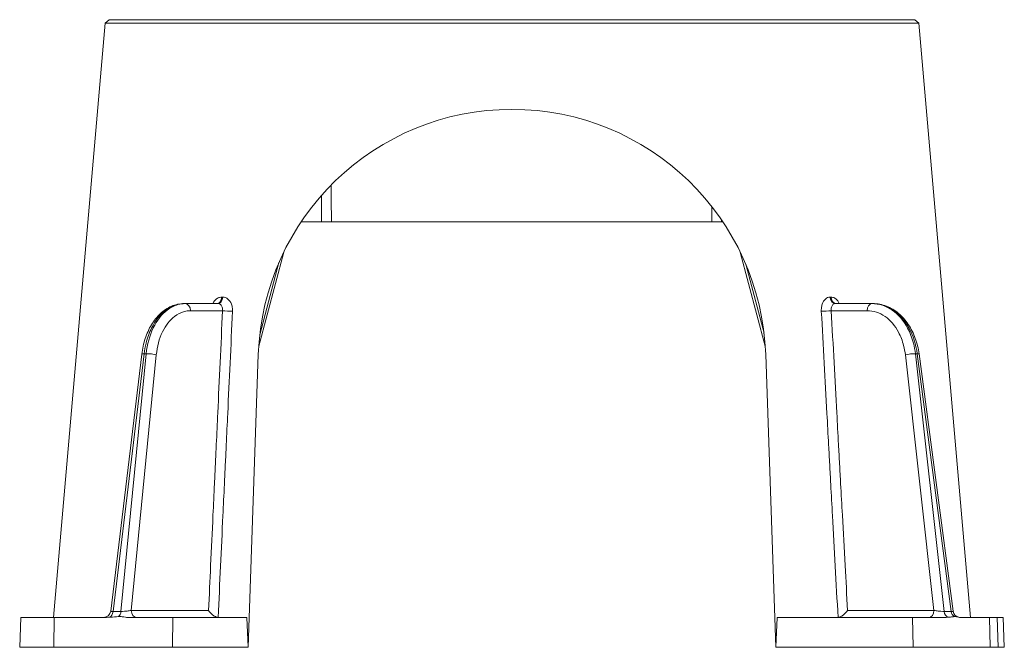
# Model space of a CAD drawing. Header units: inches. Extents: x 4.55 to 12.79, y 2.73 to 7.98.
import ezdxf

# ---------------------------------------------------------------- set-up
doc = ezdxf.new("R2010")
doc.units = ezdxf.units.IN
doc.header["$MEASUREMENT"] = 0
doc.layers.add('TANGENT EDGES', color=7, linetype='Continuous', lineweight=0)
doc.layers.add('VISIBLE', color=7, linetype='Continuous', lineweight=0)

msp = doc.modelspace()

# ---------------------------------------------------------------- linework, layer by layer
at = {"layer": 'TANGENT EDGES'}
for p, q in [((7.073, 6.5085), (7.0751, 6.2898)), ((10.3397, 6.2898), (10.3414, 6.415)), ((10.4212, 6.2898), (10.4214, 6.3059)), ((6.557, 5.3447), (6.7176, 5.9475)), ((10.7784, 5.357), (10.6241, 5.936)), ((6.2475, 5.6596), (6.2389, 5.6596)), ((11.3384, 5.6596), (11.3306, 5.6596)), ((5.9773, 5.5457), (6.246, 5.5457)), ((11.3402, 5.5457), (11.641, 5.5457)), ((5.3299, 3.0301), (5.5901, 5.1856)), ((5.3959, 3.0301), (5.6073, 5.1856)), ((5.4819, 3.0389), (5.6915, 5.1768)), ((5.5901, 5.1856), (5.6073, 5.1856)), ((12.1993, 3.0389), (11.9604, 5.1768)), ((12.0445, 5.1856), (12.0599, 5.1856)), ((12.2854, 3.0301), (12.0445, 5.1856)), ((12.3447, 3.0301), (12.0599, 5.1856)), ((4.8328, 2.7298), (4.8376, 2.9798)), ((5.3959, 3.0301), (5.3299, 3.0301)), ((6.1287, 3.0389), (5.4819, 3.0389)), ((5.826, 2.7298), (5.8307, 2.9798)), ((12.1993, 3.0389), (11.4768, 3.0389)), ((12.0269, 2.7298), (12.0196, 2.9798)), ((12.3447, 3.0301), (12.2854, 3.0301)), ((12.6715, 2.7298), (12.6642, 2.9798))]:
    msp.add_line(p, q, dxfattribs=at)
for centre, major_axis, ratio, start_param, end_param in [((5.9326, 5.5448), (0, 0.06), 0.744312, -1.555559, 0), ((6.1986, 5.6648), (0, -0.06), 0.674088, 0, 1.48353), ((6.2074, 5.6648), (0, -0.06), 0.671702, 0, 1.48353), ((11.3748, 5.6648), (0, -0.06), 0.738651, -1.48353, 0), ((11.3827, 5.6648), (0, -0.06), 0.740821, -1.48353, 0), ((11.681, 5.5448), (0, 0.06), 0.667833, 0, 1.555559), ((6.2907, 5.5466), (0.0599, -0.0028), 0.074717, -2.407887, -0.865774), ((11.3001, 5.5466), (0.0599, 0.0033), 0.069132, 3.912586, 5.441135), ((5.6297, 5.1759), (-0.0596, 0.0072), 0.110267, -0.831627, 0), ((5.6468, 5.1759), (-0.0597, 0.0059), 0.13035, -2.402657, -0.834324), ((12.0005, 5.1759), (0.0596, 0.0067), 0.119138, 0.725857, 2.29419), ((12.0159, 5.1759), (0.0595, 0.0079), 0.096755, 0, 0.723691), ((5.2903, 3.0398), (0, -0.06), 0.667833, 0.230059, 1.408429), ((5.3564, 3.0398), (0, -0.06), 0.667833, 0.481498, 1.408429), ((5.5265, 3.0398), (0, -0.06), 0.744312, -1.555559, 0), ((12.1593, 3.0398), (0, -0.06), 0.667833, 0, 1.555559), ((12.3295, 3.0398), (0, -0.06), 0.744312, -1.408429, -0.230059), ((12.3888, 3.0398), (0, -0.06), 0.744312, -1.408429, -0.481498)]:
    msp.add_ellipse(centre, major_axis=major_axis, ratio=ratio, start_param=start_param, end_param=end_param, dxfattribs=at)
msp.add_open_spline([(7.1542, 6.5957), (7.1552, 6.4937), (7.1562, 6.3918), (7.1573, 6.2898)], degree=3, dxfattribs=at)
for points, knots in [([(5.9238, 5.6048), (5.8711, 5.6048), (5.8178, 5.5856), (5.7241, 5.5138), (5.6834, 5.4624), (5.633, 5.3613), (5.6174, 5.3185), (5.599, 5.2445), (5.5937, 5.2152), (5.5901, 5.1856)], [0, 0, 0, 0, 0.529945, 0.529945, 1.043831, 1.043831, 1.36501, 1.36501, 1.565747, 1.565747, 1.565747, 1.565747]), ([(5.6073, 5.1856), (5.615, 5.2636), (5.6355, 5.3389), (5.6966, 5.4647), (5.7365, 5.5158), (5.8105, 5.5725), (5.841, 5.588), (5.8925, 5.6021), (5.9126, 5.6048), (5.9326, 5.6048)], [0, 0, 0, 0, 0.529946, 0.529946, 1.043834, 1.043834, 1.365014, 1.365014, 1.565751, 1.565751, 1.565751, 1.565751]), ([(6.2389, 5.6596), (6.2332, 5.6596), (6.2273, 5.6588), (6.2123, 5.6546), (6.2034, 5.6501), (6.1826, 5.6343), (6.1718, 5.6208), (6.1635, 5.6048)], [-0.4717087, -0.4717087, -0.4717087, -0.4717087, -0.4112332, -0.4112332, -0.3144724, -0.3144724, -0.1699154, -0.1699154, -0.1699154, -0.1699154]), ([(6.246, 5.5457), (6.2464, 5.5497), (6.2466, 5.5537), (6.246, 5.5638), (6.2449, 5.5698), (6.24, 5.5841), (6.2351, 5.5915), (6.2227, 5.602), (6.2151, 5.6048), (6.2074, 5.6048)], [-0.4718428, -0.4718428, -0.4718428, -0.4718428, -0.4113501, -0.4113501, -0.3145619, -0.3145619, -0.1597006, -0.1597006, 0, 0, 0, 0]), ([(6.3294, 5.5414), (6.3297, 5.5493), (6.3295, 5.5573), (6.3274, 5.5776), (6.3246, 5.5895), (6.3136, 5.6181), (6.3034, 5.633), (6.278, 5.6539), (6.2628, 5.6596), (6.2475, 5.6596)], [-0.4718428, -0.4718428, -0.4718428, -0.4718428, -0.4113501, -0.4113501, -0.3145619, -0.3145619, -0.1597006, -0.1597006, 0, 0, 0, 0]), ([(11.3306, 5.6596), (11.3167, 5.6596), (11.3029, 5.6539), (11.28, 5.633), (11.2708, 5.6181), (11.2611, 5.5895), (11.2587, 5.5776), (11.257, 5.5573), (11.2569, 5.5493), (11.2573, 5.5414)], [-0.4717086, -0.4717086, -0.4717086, -0.4717086, -0.3120534, -0.3120534, -0.1572362, -0.1572362, -0.0604755, -0.0604755, 0, 0, 0, 0]), ([(11.4075, 5.6048), (11.3998, 5.6208), (11.3898, 5.6343), (11.3708, 5.6501), (11.3627, 5.6546), (11.349, 5.6588), (11.3437, 5.6596), (11.3384, 5.6596)], [-0.3018791, -0.3018791, -0.3018791, -0.3018791, -0.157281, -0.157281, -0.0604927, -0.0604927, 0, 0, 0, 0]), ([(11.3748, 5.6048), (11.3676, 5.6048), (11.3607, 5.602), (11.3493, 5.5915), (11.345, 5.5841), (11.3407, 5.5698), (11.3398, 5.5638), (11.3395, 5.5537), (11.3397, 5.5497), (11.3402, 5.5457)], [-0.4717086, -0.4717086, -0.4717086, -0.4717086, -0.3120534, -0.3120534, -0.1572362, -0.1572362, -0.0604755, -0.0604755, 0, 0, 0, 0]), ([(11.681, 5.6048), (11.7399, 5.6048), (11.7988, 5.5856), (11.9018, 5.5138), (11.9461, 5.4624), (12.0003, 5.3613), (12.0168, 5.3185), (12.0358, 5.2445), (12.0412, 5.2152), (12.0445, 5.1856)], [0, 0, 0, 0, 0.529945, 0.529945, 1.043831, 1.043831, 1.36501, 1.36501, 1.565747, 1.565747, 1.565747, 1.565747]), ([(12.0599, 5.1856), (12.0497, 5.2636), (12.0254, 5.3389), (11.9548, 5.4647), (11.9093, 5.5158), (11.8257, 5.5725), (11.7914, 5.588), (11.7337, 5.6021), (11.7112, 5.6048), (11.6889, 5.6048)], [0, 0, 0, 0, 0.529946, 0.529946, 1.043834, 1.043834, 1.365014, 1.365014, 1.565751, 1.565751, 1.565751, 1.565751]), ([(5.6915, 5.1768), (5.6982, 5.2455), (5.7161, 5.3118), (5.7697, 5.4224), (5.8048, 5.4674), (5.8699, 5.5173), (5.8967, 5.5309), (5.942, 5.5433), (5.9597, 5.5457), (5.9773, 5.5457)], [0, 0, 0, 0, 0.529946, 0.529946, 1.043834, 1.043834, 1.365014, 1.365014, 1.565751, 1.565751, 1.565751, 1.565751]), ([(6.246, 5.5457), (6.2392, 5.401), (6.2325, 5.2562), (6.2191, 4.9711), (6.2126, 4.8308), (6.2019, 4.6027), (6.1978, 4.515), (6.1911, 4.3724), (6.1885, 4.3176), (6.1834, 4.2079), (6.1808, 4.1531), (6.1742, 4.0106), (6.1701, 3.9228), (6.1594, 3.6948), (6.1528, 3.5544), (6.1404, 3.289), (6.1346, 3.1639), (6.1287, 3.0389)], [0, 0, 0, 0, 1.107247, 1.107247, 2.180941, 2.180941, 2.851999, 2.851999, 3.271411, 3.271411, 3.690823, 3.690823, 4.361881, 4.361881, 5.435575, 5.435575, 6.39216, 6.39216, 6.39216, 6.39216]), ([(6.3294, 5.5414), (6.3226, 5.3967), (6.3158, 5.2519), (6.3024, 4.9668), (6.2958, 4.8265), (6.2851, 4.5984), (6.2809, 4.5107), (6.2743, 4.3681), (6.2717, 4.3133), (6.2665, 4.2036), (6.264, 4.1488), (6.2573, 4.0062), (6.2532, 3.9185), (6.2424, 3.6904), (6.2359, 3.5501), (6.2226, 3.2664), (6.2158, 3.1231), (6.2091, 2.9798)], [0, 0, 0, 0, 1.107247, 1.107247, 2.180941, 2.180941, 2.851999, 2.851999, 3.271411, 3.271411, 3.690823, 3.690823, 4.361881, 4.361881, 5.435575, 5.435575, 6.531782, 6.531782, 6.531782, 6.531782]), ([(11.3972, 2.9798), (11.3894, 3.1231), (11.3816, 3.2664), (11.3661, 3.5501), (11.3584, 3.6904), (11.346, 3.9185), (11.3412, 4.0062), (11.3334, 4.1488), (11.3304, 4.2036), (11.3244, 4.3133), (11.3214, 4.3681), (11.3136, 4.5107), (11.3088, 4.5984), (11.2964, 4.8265), (11.2887, 4.9668), (11.2731, 5.2519), (11.2652, 5.3967), (11.2573, 5.5414)], [0.011095, 0.011095, 0.011095, 0.011095, 1.107232, 1.107232, 2.180911, 2.180911, 2.851961, 2.851961, 3.271367, 3.271367, 3.690773, 3.690773, 4.361822, 4.361822, 5.435501, 5.435501, 6.542733, 6.542733, 6.542733, 6.542733]), ([(11.4768, 3.0389), (11.47, 3.1639), (11.4632, 3.289), (11.4487, 3.5544), (11.4411, 3.6948), (11.4286, 3.9228), (11.4239, 4.0106), (11.4161, 4.1531), (11.4131, 4.2079), (11.4071, 4.3176), (11.4041, 4.3724), (11.3964, 4.515), (11.3916, 4.6027), (11.3792, 4.8308), (11.3715, 4.9711), (11.356, 5.2562), (11.3481, 5.401), (11.3402, 5.5457)], [0.15066, 0.15066, 0.15066, 0.15066, 1.107232, 1.107232, 2.180911, 2.180911, 2.851961, 2.851961, 3.271367, 3.271367, 3.690773, 3.690773, 4.361822, 4.361822, 5.435501, 5.435501, 6.542733, 6.542733, 6.542733, 6.542733]), ([(11.641, 5.5457), (11.6927, 5.5457), (11.7446, 5.5289), (11.8352, 5.4657), (11.8741, 5.4204), (11.9217, 5.3315), (11.9362, 5.2938), (11.9528, 5.2287), (11.9575, 5.2028), (11.9604, 5.1768)], [0, 0, 0, 0, 0.529945, 0.529945, 1.043831, 1.043831, 1.36501, 1.36501, 1.565747, 1.565747, 1.565747, 1.565747]), ([(5.3105, 3.0326), (5.3104, 3.0325), (5.3105, 3.0324), (5.3105, 3.0321), (5.3107, 3.0319), (5.3114, 3.0315), (5.3121, 3.0312), (5.3146, 3.0306), (5.3168, 3.0304), (5.3224, 3.0301), (5.3259, 3.03), (5.3299, 3.0301)], [-0.2524541, -0.2524541, -0.2524541, -0.2524541, -0.2392152, -0.2392152, -0.2085466, -0.2085466, -0.1594768, -0.1594768, -0.0809651, -0.0809651, 0, 0, 0, 0]), ([(5.3959, 3.0301), (5.4038, 3.0299), (5.4138, 3.0303), (5.4346, 3.0317), (5.4454, 3.0328), (5.4616, 3.035), (5.4674, 3.036), (5.476, 3.0376), (5.4791, 3.0382), (5.4819, 3.0389)], [-0.4777843, -0.4777843, -0.4777843, -0.4777843, -0.3160727, -0.3160727, -0.1592614, -0.1592614, -0.0612544, -0.0612544, 0, 0, 0, 0]), ([(12.1993, 3.0389), (12.2024, 3.0382), (12.2057, 3.0376), (12.215, 3.036), (12.2212, 3.035), (12.2379, 3.0328), (12.2487, 3.0317), (12.269, 3.0303), (12.2783, 3.0299), (12.2854, 3.0301)], [-0.4777843, -0.4777843, -0.4777843, -0.4777843, -0.4165299, -0.4165299, -0.3185229, -0.3185229, -0.1617116, -0.1617116, 0, 0, 0, 0]), ([(12.3447, 3.0301), (12.3482, 3.03), (12.3513, 3.0301), (12.3559, 3.0304), (12.3576, 3.0306), (12.3592, 3.0312), (12.3595, 3.0315), (12.3596, 3.0318), (12.3596, 3.0319), (12.3596, 3.0319)], [-0.4784304, -0.4784304, -0.4784304, -0.4784304, -0.3974653, -0.3974653, -0.3189536, -0.3189536, -0.2698838, -0.2698838, -0.2589753, -0.2589753, -0.2589753, -0.2589753])]:
    msp.add_open_spline(points, degree=3, knots=knots, dxfattribs=at)
at = {"layer": 'VISIBLE'}
for p, q in [((5.2647, 7.9499), (4.8299, 2.9798)), ((5.2973, 7.9798), (5.2647, 7.9499)), ((8.6684, 7.9499), (5.2647, 7.9499)), ((5.2973, 7.9798), (8.6684, 7.9798)), ((8.6684, 7.9798), (12.0395, 7.9798)), ((12.0722, 7.9499), (8.6684, 7.9499)), ((12.0395, 7.9798), (12.0722, 7.9499)), ((12.0722, 7.9499), (12.507, 2.9798)), ((7.0751, 6.2898), (6.9045, 6.2898)), ((7.0751, 6.2898), (7.1573, 6.2898)), ((7.1573, 6.2898), (10.3397, 6.2898)), ((10.3397, 6.2898), (10.4212, 6.2898)), ((10.4323, 6.2898), (10.4212, 6.2898)), ((6.5482, 5.2475), (6.7584, 6.0361)), ((10.7886, 5.2475), (10.5785, 6.0361)), ((5.9238, 5.6048), (5.9326, 5.6048)), ((5.9326, 5.6048), (6.2074, 5.6048)), ((11.3748, 5.6048), (11.681, 5.6048)), ((11.3817, 5.6049), (11.3827, 5.6048)), ((11.681, 5.6048), (11.6889, 5.6048)), ((5.3105, 3.0326), (5.5701, 5.1831)), ((6.4592, 2.7298), (6.5447, 5.179)), ((10.7921, 5.179), (10.8777, 2.7298)), ((12.3596, 3.0319), (12.0753, 5.1838)), ((4.5569, 2.9798), (4.5481, 2.7298)), ((4.5569, 2.9798), (4.8376, 2.9798)), ((5.2648, 2.9798), (4.8376, 2.9798)), ((5.8307, 2.9798), (5.4515, 2.9798)), ((5.8307, 2.9798), (6.4505, 2.9798)), ((6.2091, 2.9798), (6.2101, 2.9798)), ((6.4592, 2.7298), (6.4505, 2.9798)), ((10.8777, 2.7298), (10.8864, 2.9798)), ((10.8864, 2.9798), (12.0196, 2.9798)), ((11.3958, 2.9798), (11.3972, 2.9798)), ((12.2969, 2.9798), (12.0196, 2.9798)), ((12.6642, 2.9798), (12.4181, 2.9798)), ((12.6642, 2.9798), (12.7289, 2.9798)), ((12.7289, 2.9798), (12.78, 2.9798)), ((12.7289, 2.9798), (12.7376, 2.7298)), ((12.78, 2.9798), (12.7887, 2.7298)), ((4.8328, 2.7298), (4.5481, 2.7298)), ((5.826, 2.7298), (4.8328, 2.7298)), ((6.4592, 2.7298), (5.826, 2.7298)), ((12.0269, 2.7298), (10.8777, 2.7298)), ((12.6715, 2.7298), (12.0269, 2.7298)), ((12.7376, 2.7298), (12.6715, 2.7298)), ((12.7887, 2.7298), (12.7376, 2.7298))]:
    msp.add_line(p, q, dxfattribs=at)
for centre, radius, start, end in [((8.6684, 5.1048), 2.125, 2.00001, 177.99999), ((5.2509, 3.0398), 0.06, 270, 353.11548), ((12.4191, 3.0398), 0.06, 187.5253, 259.18607)]:
    msp.add_arc(centre, radius, start, end, dxfattribs=at)
for points, knots in [([(5.9238, 5.6048), (5.888, 5.6048), (5.8518, 5.597), (5.7847, 5.5681), (5.7534, 5.547), (5.6973, 5.4945), (5.6724, 5.4633), (5.6298, 5.3928), (5.6123, 5.3541), (5.5851, 5.2715), (5.5755, 5.2274), (5.5701, 5.1831)], [0, 0, 0, 0, 0.313149, 0.313149, 0.626299, 0.626299, 0.939448, 0.939448, 1.252598, 1.252598, 1.565747, 1.565747, 1.565747, 1.565747]), ([(12.0753, 5.1838), (12.0694, 5.2285), (12.0587, 5.2728), (12.0285, 5.3557), (12.0089, 5.3949), (11.9618, 5.4652), (11.9343, 5.4965), (11.8723, 5.5487), (11.8383, 5.5692), (11.7657, 5.5974), (11.727, 5.6048), (11.6889, 5.6048)], [0, 0, 0, 0, 0.31315, 0.31315, 0.6263, 0.6263, 0.93945, 0.93945, 1.252601, 1.252601, 1.565751, 1.565751, 1.565751, 1.565751]), ([(5.2648, 2.9798), (5.2713, 2.9798), (5.278, 2.9802), (5.2891, 2.9808), (5.2943, 2.9812), (5.2995, 2.9814)], [0, 0, 0, 0, 0.0589609, 0.0589609, 0.1035079, 0.1035079, 0.1035079, 0.1035079]), ([(5.2995, 2.9814), (5.302, 2.9815), (5.3046, 2.9816), (5.3297, 2.9828), (5.3525, 2.9844), (5.3749, 2.9866)], [0.1535864, 0.1535864, 0.1535864, 0.1535864, 0.1769019, 0.1769019, 0.3812753, 0.3812753, 0.3812753, 0.3812753]), ([(5.3749, 2.9866), (5.3801, 2.9871), (5.385, 2.9873), (5.3958, 2.987), (5.4012, 2.9864), (5.4155, 2.9843), (5.424, 2.9825), (5.4391, 2.9804), (5.4453, 2.9798), (5.4515, 2.9798)], [0, 0, 0, 0, 0.0467629, 0.0467629, 0.0983844, 0.0983844, 0.1773686, 0.1773686, 0.2326662, 0.2326662, 0.2326662, 0.2326662]), ([(6.2091, 2.9798), (6.2046, 2.9799), (6.1997, 2.9809), (6.1887, 2.9846), (6.1827, 2.9875), (6.1694, 2.9956), (6.1621, 3.0011), (6.1503, 3.0118), (6.1454, 3.0169), (6.1364, 3.0276), (6.1323, 3.0331), (6.1288, 3.0387), (6.1288, 3.0388), (6.1287, 3.0389)], [-0.2784633, -0.2784633, -0.2784633, -0.2784633, -0.2333214, -0.2333214, -0.1812293, -0.1812293, -0.1128243, -0.1128243, -0.0573767, -0.0573767, 0, 0, 0.0007481, 0.0007481, 0.0007481, 0.0007481]), ([(11.3972, 2.9798), (11.4013, 2.98), (11.4059, 2.9811), (11.4164, 2.985), (11.4222, 2.988), (11.4355, 2.9962), (11.4428, 3.0019), (11.4547, 3.0127), (11.4596, 3.0176), (11.4687, 3.0279), (11.4729, 3.0333), (11.4767, 3.0387), (11.4767, 3.0388), (11.4768, 3.0389)], [0, 0, 0, 0, 0.0448805, 0.0448805, 0.097052, 0.097052, 0.1658206, 0.1658206, 0.2191313, 0.2191313, 0.2741822, 0.2741822, 0.2749241, 0.2749241, 0.2749241, 0.2749241]), ([(12.2969, 2.9798), (12.3011, 2.9798), (12.3054, 2.9802), (12.3126, 2.9808), (12.316, 2.9812), (12.3193, 2.9814)], [0, 0, 0, 0, 0.0589514, 0.0589514, 0.1035081, 0.1035081, 0.1035081, 0.1035081]), ([(12.3193, 2.9814), (12.3318, 2.9822), (12.3445, 2.9834), (12.3607, 2.9855), (12.3644, 2.9861), (12.3681, 2.9866)], [0, 0, 0, 0, 0.1759033, 0.1759033, 0.2277576, 0.2277576, 0.2277576, 0.2277576]), ([(12.3681, 2.9866), (12.3714, 2.9871), (12.3746, 2.9873), (12.3816, 2.987), (12.3851, 2.9864), (12.3945, 2.9843), (12.4001, 2.9825), (12.4065, 2.9811), (12.4072, 2.981), (12.4078, 2.9809)], [0, 0, 0, 0, 0.0467072, 0.0467072, 0.0981945, 0.0981945, 0.1771896, 0.1771896, 0.1860147, 0.1860147, 0.1860147, 0.1860147])]:
    msp.add_open_spline(points, degree=3, knots=knots, dxfattribs=at)
msp.add_open_spline([(12.4078, 2.9809), (12.4113, 2.9802), (12.4147, 2.9798), (12.4181, 2.9798)], degree=3, dxfattribs=at)

doc.saveas('drawing.dxf')
